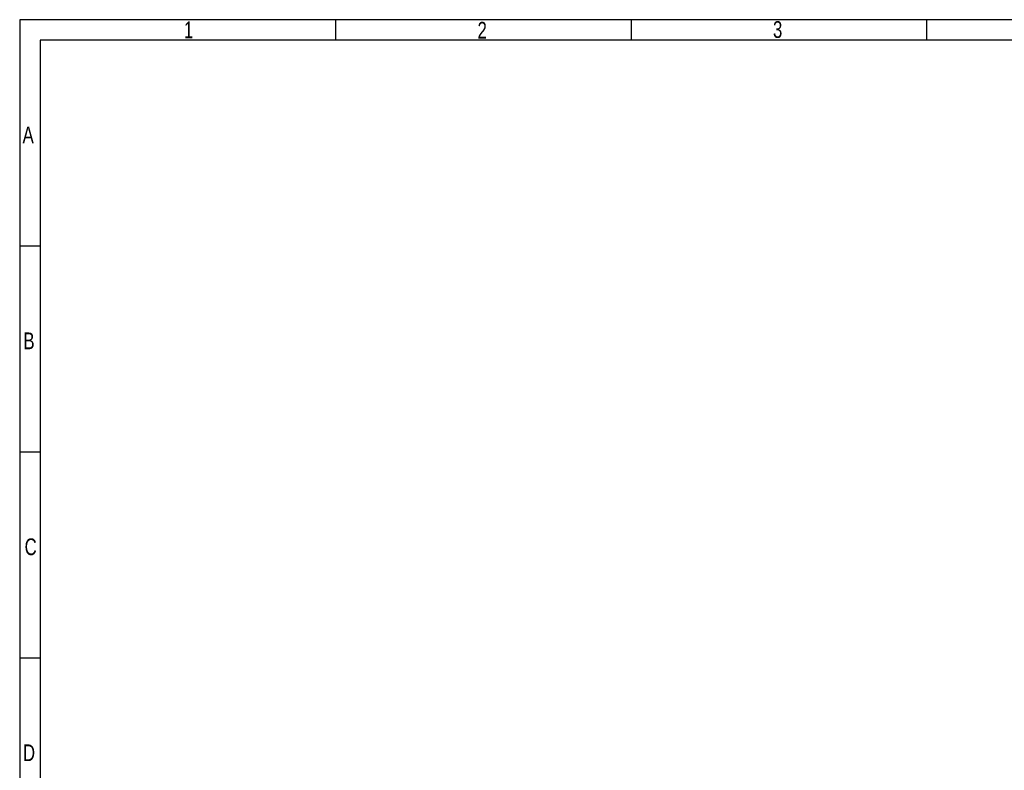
# Model space of a CAD drawing. Extents: x -53 to 531, y -106 to 304.
# Tile 38 of 65: x -53 to 186, y 122 to 304. Entities that reach past the tile are written whole.
import ezdxf

# ---------------------------------------------------------------- set-up
doc = ezdxf.new("R2010")
doc.units = 0
doc.layers.add('BOARD_GEOMETRY_DIMENSION', color=2, linetype='CONTINUOUS')
doc.layers.add('BOARD_GEOMETRY_SILKSCREEN_TOP', color=1, linetype='CONTINUOUS')

msp = doc.modelspace()

# ---------------------------------------------------------------- linework, layer by layer
at = {"layer": 'BOARD_GEOMETRY_DIMENSION'}
for points in [[(-52.793138, -106.154474), (531.20671, -106.154474), (531.20671, 303.845722), (-52.793138, 303.845722), (-52.793138, -106.154474)], [(23.956772, 298.845478), (23.956772, 303.845468)], [(95.706692, 298.845478), (95.706692, 303.845468)], [(167.456866, 298.845478), (167.456866, 303.845468)], [(526.20672, 298.845478), (-47.793148, 298.845478)], [(-47.793148, 298.845478), (-47.793148, -101.154484)], [(-47.793148, 248.845578), (-52.793138, 248.845578)], [(-47.793148, 198.845424), (-52.793138, 198.845424)], [(-47.793148, 148.845524), (-52.793138, 148.845524)]]:
    msp.add_lwpolyline(points, dxfattribs=at)
at = {"layer": 'BOARD_GEOMETRY_SILKSCREEN_TOP'}
for points in [[(-52.793138, -106.154474), (531.20671, -106.154474), (531.20671, 303.845722), (-52.793138, 303.845722), (-52.793138, -106.154474)], [(23.956772, 298.845478), (23.956772, 303.845468)], [(95.706692, 298.845478), (95.706692, 303.845468)], [(167.456866, 298.845478), (167.456866, 303.845468)], [(526.20672, 298.845478), (-47.793148, 298.845478)], [(-47.793148, 298.845478), (-47.793148, -101.154484)], [(-47.793148, 248.845578), (-52.793138, 248.845578)], [(-47.793148, 198.845424), (-52.793138, 198.845424)], [(-47.793148, 148.845524), (-52.793138, 148.845524)]]:
    msp.add_lwpolyline(points, dxfattribs=at)

# ---------------------------------------------------------------- texts
at = {"layer": 'BOARD_GEOMETRY_DIMENSION', "width": 0.75}
for s, p in [('1', (-12.918186, 299.345604)), ('2', (58.362596, 299.245274)), ('2', (58.362596, 299.24502)), ('3', (130.099054, 299.428408)), ('3', (130.099054, 299.428154)), ('A', (-52.093114, 273.845528)), ('B', (-51.893216, 223.845374)), ('C', (-51.6001, 173.845474)), ('D', (-52.007008, 123.845574))]:
    msp.add_text(s, height=4.064, dxfattribs=at).set_placement(p)
at = {"layer": 'BOARD_GEOMETRY_SILKSCREEN_TOP', "width": 0.75}
for s, p in [('1', (-12.918186, 299.345604)), ('2', (58.362596, 299.245274)), ('2', (58.362596, 299.24502)), ('3', (130.099054, 299.428408)), ('3', (130.099054, 299.428154)), ('A', (-52.093114, 273.845528)), ('B', (-51.893216, 223.845374)), ('C', (-51.6001, 173.845474)), ('D', (-52.007008, 123.845574))]:
    msp.add_text(s, height=4.064, dxfattribs=at).set_placement(p)

doc.saveas('drawing.dxf')
